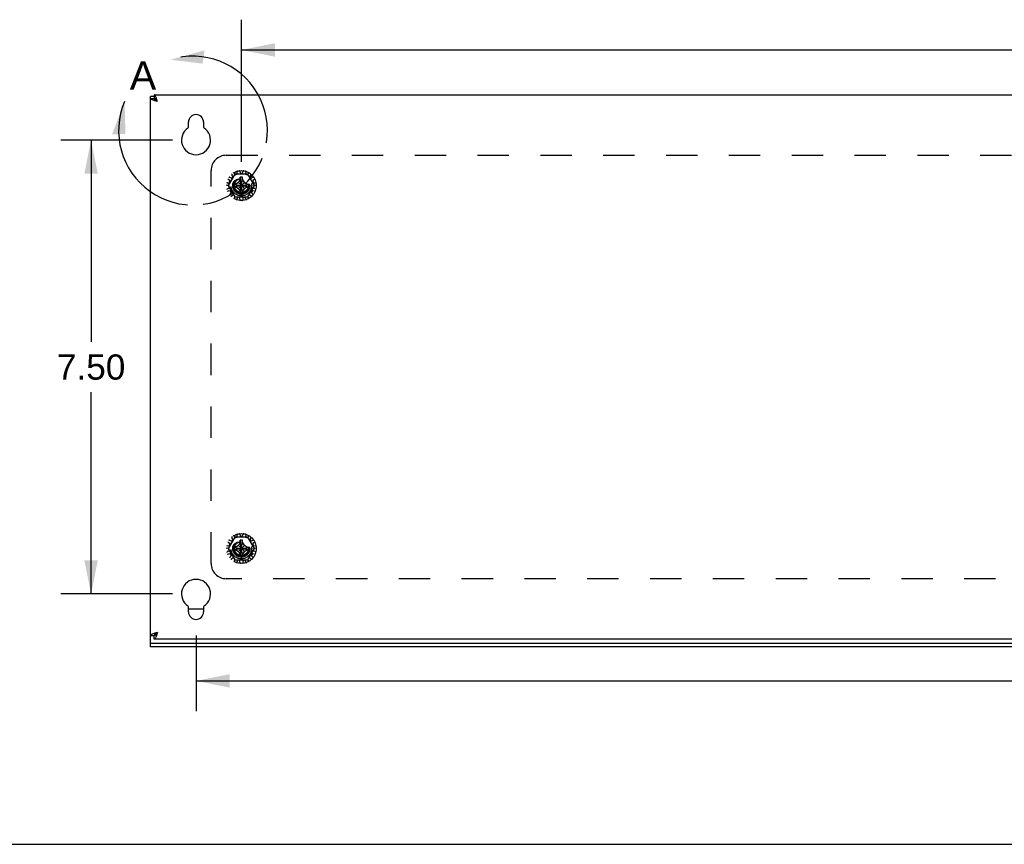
# Model space of a CAD drawing. Header units: inches. Extents: x 0 to 94.4, y 0 to 61.1.
# Tile 6 of 16: x 53.4 to 69.7, y 0 to 13.6. Entities that reach past the tile are written whole.
import ezdxf

# ---------------------------------------------------------------- set-up
doc = ezdxf.new("R2010")
doc.units = ezdxf.units.IN
doc.header["$LTSCALE"] = 5.194444
doc.header["$MEASUREMENT"] = 0
doc.linetypes.add('HIDDEN', pattern=[0.2, 0.1, -0.1])
doc.linetypes.add('PHANTOM', pattern=[0.8, 0.45, -0.05, 0.1, -0.05, 0.1, -0.05])
doc.layers.get('0').update_dxf_attribs({"linetype": 'CONTINUOUS'})
for name, color, linetype in [('02___PRT_ALL_AXES', 7, 'CONTINUOUS'), ('06___PRT_ALL_SURFS', 7, 'CONTINUOUS'), ('DEFAULT_2', 8, 'HIDDEN'), ('DEFAULT_3', 7, 'PHANTOM'), ('DIMENSIONS', 7, 'CONTINUOUS')]:
    doc.layers.add(name, color=color, linetype=linetype)
doc.styles.get("Standard").update_dxf_attribs({"font": 'arial.ttf'})
doc.dimstyles.new('DIMSTYLE_1', dxfattribs={"dimtxt": 0.416667, "dimasz": 0.555556, "dimexe": 0.09, "dimexo": 0.07, "dimgap": 0.0375, "dimtad": 0, "dimtih": 1, "dimtoh": 1, "dimzin": 4, "dimdsep": 46, "dimtxsty": 'Standard', "dimblk": '_FILLED', "dimblk1": '_FILLED', "dimblk2": '_FILLED', "dimcen": 0.09, "dimazin": 1, "dimtfac": 1, "dimtdec": 3, "dimtofl": 0, "dimtmove": 0, "dimatfit": 3, "dimldrblk": '_FILLED', "dimfxl": 1, "dimtolj": 1, "dimtzin": 4, "dimarcsym": 0})

# ---------------------------------------------------------------- blocks, each defined once
blk = doc.blocks.new('_FILLED')
at = {"color": 0, "linetype": 'ByBlock'}
blk.add_solid([(0, 0), (-1, 0.2), (-1, -0.2)], dxfattribs=at)
blk = doc.blocks.new('*D7')
at = {"layer": 'DIMENSIONS', "color": 2, "linetype": 'Continuous'}
for p, q in [((55.937, 11.64), (54.091, 11.64)), ((54.591, 11.64), (54.591, 8.307)), ((54.591, 4.14), (54.591, 7.473)), ((55.937, 4.14), (54.091, 4.14))]:
    blk.add_line(p, q, dxfattribs=at)
at = {"layer": 'DIMENSIONS', "color": 2, "linetype": 'Continuous', "xscale": 0.5555555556, "yscale": 0.5555555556, "zscale": 0.5555555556}
for p, rotation in [((54.591, 11.64), 90), ((54.591, 4.14), 270)]:
    blk.add_blockref('_FILLED', p, dxfattribs=dict(at, rotation=rotation))
at = {"layer": 'DIMENSIONS', "color": 2, "linetype": 'Continuous', "insert": (54.591, 8.098), "char_height": 0.4167, "width": 1.13228, "attachment_point": 2, "line_spacing_factor": 0.9}
blk.add_mtext('7.50', dxfattribs=at)
blk = doc.blocks.new('*D8')
at = {"layer": 'DIMENSIONS', "color": 2, "linetype": 'Continuous'}
for p, q in [((56.326, 3.454), (56.326, 2.201)), ((90.826, 3.454), (90.826, 2.201)), ((56.326, 2.701), (72.64, 2.701)), ((90.826, 2.701), (74.512, 2.701))]:
    blk.add_line(p, q, dxfattribs=at)
at = {"layer": 'DIMENSIONS', "color": 2, "linetype": 'Continuous', "xscale": 0.5555555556, "yscale": 0.5555555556, "zscale": 0.5555555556, "rotation": 180}
blk.add_blockref('_FILLED', (56.326, 2.701), dxfattribs=at)
at = {"layer": 'DIMENSIONS', "color": 2, "linetype": 'Continuous', "xscale": 0.5555555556, "yscale": 0.5555555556, "zscale": 0.5555555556}
blk.add_blockref('_FILLED', (90.826, 2.701), dxfattribs=at)
at = {"layer": 'DIMENSIONS', "color": 2, "linetype": 'Continuous', "insert": (73.576, 2.909), "char_height": 0.4167, "width": 1.45601, "attachment_point": 2, "line_spacing_factor": 0.9}
blk.add_mtext('34.50', dxfattribs=at)
blk = doc.blocks.new('*D15')
at = {"layer": 'DIMENSIONS', "color": 2, "linetype": 'Continuous'}
for p, q in [((57.076, 11.279), (57.076, 13.631)), ((90.076, 11.279), (90.076, 13.631)), ((57.076, 13.131), (72.64, 13.131)), ((90.076, 13.131), (74.512, 13.131))]:
    blk.add_line(p, q, dxfattribs=at)
at = {"layer": 'DIMENSIONS', "color": 2, "linetype": 'Continuous', "xscale": 0.5555555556, "yscale": 0.5555555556, "zscale": 0.5555555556, "rotation": 180}
blk.add_blockref('_FILLED', (57.076, 13.131), dxfattribs=at)
at = {"layer": 'DIMENSIONS', "color": 2, "linetype": 'Continuous', "xscale": 0.5555555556, "yscale": 0.5555555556, "zscale": 0.5555555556}
blk.add_blockref('_FILLED', (90.076, 13.131), dxfattribs=at)
at = {"layer": 'DIMENSIONS', "color": 2, "linetype": 'Continuous', "insert": (73.576, 13.34), "char_height": 0.4167, "width": 1.45601, "attachment_point": 2, "line_spacing_factor": 0.9}
blk.add_mtext('33.00', dxfattribs=at)

msp = doc.modelspace()

# ---------------------------------------------------------------- linework, layer by layer
at = {"color": 7, "linetype": 'Continuous'}
for p, q in [((55.636, 12.39), (55.636, 12.33)), ((55.636, 12.36), (55.576, 12.36)), ((55.576, 12.33), (55.636, 12.33)), ((55.637, 12.323), (55.636, 12.33)), ((55.651, 12.304), (55.645, 12.31)), ((55.659, 12.297), (55.651, 12.304)), ((55.668, 12.291), (55.659, 12.297)), ((55.688, 12.278), (55.681, 12.288)), ((56.201, 3.89), (56.451, 3.89)), ((55.576, 3.267), (55.576, 3.45)), ((55.576, 3.45), (55.636, 3.45)), ((55.637, 3.456), (55.636, 3.45)), ((55.636, 3.39), (55.636, 3.45)), ((55.651, 3.476), (55.645, 3.469)), ((55.659, 3.482), (55.651, 3.476)), ((55.668, 3.489), (55.659, 3.482)), ((55.688, 3.502), (55.681, 3.492)), ((55.576, 3.327), (91.576, 3.327)), ((0, 0), (94.444, 0))]:
    msp.add_line(p, q, dxfattribs=at)
at = {"color": 3, "linetype": 'Continuous'}
for p, q in [((55.636, 12.39), (91.516, 12.39)), ((55.576, 3.45), (55.576, 12.36)), ((55.632, 12.295), (55.62, 12.3)), ((55.645, 12.291), (55.632, 12.295)), ((55.671, 12.334), (55.666, 12.346)), ((55.675, 12.321), (55.671, 12.334)), ((55.688, 12.278), (55.673, 12.282)), ((55.679, 12.307), (55.675, 12.321)), ((55.684, 12.292), (55.679, 12.307)), ((55.688, 12.278), (55.684, 12.292)), ((56.201, 11.856), (56.201, 11.937)), ((56.451, 11.937), (56.451, 11.856)), ((56.201, 3.843), (56.201, 3.924)), ((56.451, 3.924), (56.451, 3.843)), ((55.632, 3.485), (55.62, 3.48)), ((55.645, 3.489), (55.632, 3.485)), ((55.671, 3.446), (55.666, 3.434)), ((55.675, 3.459), (55.671, 3.446)), ((55.688, 3.502), (55.673, 3.498)), ((55.679, 3.473), (55.675, 3.459)), ((55.684, 3.487), (55.679, 3.473)), ((55.688, 3.502), (55.684, 3.487)), ((91.576, 3.267), (55.576, 3.267)), ((91.516, 3.39), (55.636, 3.39))]:
    msp.add_line(p, q, dxfattribs=at)
for points in [[(55.666, 12.346), (55.662, 12.357), (55.658, 12.367), (55.653, 12.375), (55.649, 12.381), (55.645, 12.386), (55.64, 12.389), (55.636, 12.39)], [(55.62, 12.3), (55.609, 12.304), (55.599, 12.308), (55.591, 12.313), (55.584, 12.317), (55.58, 12.321), (55.577, 12.326), (55.576, 12.33)], [(55.673, 12.282), (55.659, 12.287), (55.645, 12.291)], [(55.62, 3.48), (55.609, 3.476), (55.599, 3.472), (55.591, 3.467), (55.584, 3.463), (55.58, 3.459), (55.577, 3.454), (55.576, 3.45)], [(55.666, 3.434), (55.662, 3.423), (55.658, 3.413), (55.653, 3.405), (55.649, 3.398), (55.645, 3.394), (55.64, 3.391), (55.636, 3.39)], [(55.673, 3.498), (55.659, 3.493), (55.645, 3.489)]]:
    msp.add_lwpolyline(points, dxfattribs=at)
at = {"color": 7, "linetype": 'Continuous'}
for points in [[(55.649, 12.326), (55.642, 12.329), (55.636, 12.33)], [(55.645, 12.31), (55.64, 12.317), (55.637, 12.323)], [(55.668, 12.307), (55.662, 12.315), (55.655, 12.321), (55.649, 12.326)], [(55.681, 12.288), (55.675, 12.298), (55.668, 12.307)], [(55.688, 12.278), (55.678, 12.284), (55.668, 12.291)], [(55.649, 3.454), (55.642, 3.451), (55.636, 3.45)], [(55.645, 3.469), (55.64, 3.463), (55.637, 3.456)], [(55.668, 3.473), (55.662, 3.465), (55.655, 3.459), (55.649, 3.454)], [(55.688, 3.502), (55.678, 3.495), (55.668, 3.489)], [(55.681, 3.492), (55.675, 3.482), (55.668, 3.473)]]:
    msp.add_lwpolyline(points, dxfattribs=at)
at = {"color": 3, "linetype": 'Continuous'}
for centre, radius, start, end in [((55.748, 12.278), 0.112, 154.1459, 161.1776), ((56.326, 11.937), 0.125, 0, 180), ((56.326, 11.64), 0.24, 123.8964, 56.1036), ((56.181, 11.856), 0.02, 303.8964, 360), ((56.471, 11.856), 0.02, 180, 236.1036), ((56.326, 4.14), 0.24, 303.8964, 236.1036), ((56.181, 3.924), 0.02, 0, 56.1036), ((56.471, 3.924), 0.02, 123.8964, 180), ((56.326, 3.843), 0.125, 180, 360), ((55.748, 3.502), 0.112, 198.8224, 205.8541)]:
    msp.add_arc(centre, radius, start, end, dxfattribs=at)
at = {"layer": '02___PRT_ALL_AXES', "color": 8, "linetype": 'HIDDEN'}
for centre in [(57.076, 10.89), (57.076, 4.89)]:
    msp.add_circle(centre, 0.141, dxfattribs=at)
at = {"layer": '06___PRT_ALL_SURFS', "color": 8, "linetype": 'HIDDEN'}
for p, q in [((56.968, 11.077), (56.859, 10.89)), ((57.184, 11.077), (56.968, 11.077)), ((57.292, 10.89), (57.184, 11.077)), ((56.859, 10.89), (56.968, 10.702)), ((57.184, 10.702), (57.292, 10.89)), ((56.968, 10.702), (57.184, 10.702)), ((56.968, 5.077), (56.859, 4.89)), ((57.184, 5.077), (56.968, 5.077)), ((57.292, 4.89), (57.184, 5.077)), ((56.859, 4.89), (56.968, 4.702)), ((57.184, 4.702), (57.292, 4.89)), ((56.968, 4.702), (57.184, 4.702))]:
    msp.add_line(p, q, dxfattribs=at)
for centre in [(57.076, 10.89), (57.076, 4.89)]:
    msp.add_circle(centre, 0.171, dxfattribs=at)
at = {"layer": 'DEFAULT_2', "color": 8, "linetype": 'HIDDEN'}
for p, q in [((56.826, 11.39), (90.326, 11.39)), ((56.576, 4.64), (56.576, 11.14)), ((56.955, 11.094), (56.973, 11.072)), ((56.985, 11.07), (57.003, 11.078)), ((57.009, 11.088), (57.005, 11.117)), ((57.048, 11.126), (57.056, 11.098)), ((57.066, 11.091), (57.086, 11.091)), ((57.096, 11.098), (57.104, 11.126)), ((57.147, 11.117), (57.143, 11.088)), ((57.149, 11.078), (57.167, 11.07)), ((57.179, 11.072), (57.197, 11.094)), ((56.843, 10.937), (56.872, 10.936)), ((56.884, 10.973), (56.86, 10.989)), ((56.882, 11.027), (56.908, 11.015)), ((56.882, 10.943), (56.888, 10.962)), ((56.934, 11.044), (56.919, 11.068)), ((56.92, 11.017), (56.933, 11.032)), ((57.026, 10.94), (56.971, 10.908)), ((57.058, 10.994), (57.026, 10.94)), ((57.026, 10.84), (57.126, 10.94)), ((57.026, 10.94), (57.126, 10.84)), ((57.058, 11.03), (57.058, 11.029)), ((57.058, 10.75), (57.094, 11.03)), ((57.094, 10.75), (57.058, 11.03)), ((57.058, 11.029), (57.058, 10.994)), ((57.058, 10.785), (57.094, 10.994)), ((57.094, 10.785), (57.058, 10.994)), ((57.094, 11.029), (57.094, 11.03)), ((57.094, 10.994), (57.094, 11.029)), ((57.126, 10.94), (57.094, 10.994)), ((57.18, 10.908), (57.126, 10.94)), ((57.233, 11.068), (57.218, 11.044)), ((57.219, 11.032), (57.232, 11.017)), ((57.244, 11.015), (57.27, 11.027)), ((57.264, 10.962), (57.27, 10.943)), ((57.292, 10.989), (57.268, 10.973)), ((57.28, 10.936), (57.309, 10.937)), ((56.867, 10.888), (56.839, 10.893)), ((56.844, 10.838), (56.871, 10.849)), ((56.886, 10.803), (56.858, 10.796)), ((56.877, 10.859), (56.875, 10.879)), ((56.885, 10.748), (56.905, 10.769)), ((56.907, 10.781), (56.897, 10.798)), ((56.936, 10.908), (57.216, 10.872)), ((56.937, 10.908), (56.936, 10.908)), ((56.936, 10.872), (57.216, 10.908)), ((56.936, 10.872), (56.937, 10.872)), ((56.971, 10.908), (56.937, 10.908)), ((56.937, 10.872), (56.971, 10.872)), ((56.971, 10.908), (57.18, 10.872)), ((56.971, 10.872), (57.18, 10.908)), ((56.971, 10.872), (57.026, 10.84)), ((57.026, 10.84), (57.058, 10.785)), ((57.058, 10.785), (57.058, 10.751)), ((57.058, 10.751), (57.058, 10.75)), ((57.094, 10.785), (57.126, 10.84)), ((57.094, 10.751), (57.094, 10.785)), ((57.094, 10.75), (57.094, 10.751)), ((57.126, 10.84), (57.18, 10.872)), ((57.215, 10.908), (57.18, 10.908)), ((57.18, 10.872), (57.215, 10.872)), ((57.216, 10.908), (57.215, 10.908)), ((57.215, 10.872), (57.216, 10.872)), ((57.255, 10.798), (57.245, 10.781)), ((57.246, 10.769), (57.266, 10.748)), ((57.294, 10.796), (57.266, 10.803)), ((57.277, 10.879), (57.275, 10.859)), ((57.281, 10.849), (57.308, 10.838)), ((57.313, 10.893), (57.285, 10.888)), ((56.938, 10.733), (56.915, 10.715)), ((56.966, 10.721), (56.95, 10.733)), ((56.96, 10.683), (56.969, 10.71)), ((57.013, 10.69), (57, 10.665)), ((57.044, 10.691), (57.024, 10.695)), ((57.054, 10.654), (57.052, 10.682)), ((57.1, 10.682), (57.098, 10.654)), ((57.127, 10.695), (57.108, 10.691)), ((57.152, 10.665), (57.138, 10.69)), ((57.182, 10.71), (57.192, 10.683)), ((57.202, 10.733), (57.186, 10.721)), ((57.237, 10.715), (57.214, 10.733)), ((56.934, 5.044), (56.919, 5.068)), ((56.955, 5.094), (56.973, 5.072)), ((56.985, 5.07), (57.003, 5.078)), ((57.009, 5.088), (57.005, 5.117)), ((57.048, 5.126), (57.056, 5.098)), ((57.066, 5.091), (57.086, 5.091)), ((57.096, 5.098), (57.104, 5.126)), ((57.147, 5.117), (57.143, 5.088)), ((57.149, 5.078), (57.167, 5.07)), ((57.179, 5.072), (57.197, 5.094)), ((57.233, 5.068), (57.218, 5.044)), ((56.867, 4.888), (56.839, 4.893)), ((56.843, 4.937), (56.872, 4.936)), ((56.884, 4.973), (56.86, 4.989)), ((56.882, 5.027), (56.908, 5.015)), ((56.882, 4.943), (56.888, 4.962)), ((56.92, 5.017), (56.933, 5.032)), ((56.936, 4.908), (57.216, 4.872)), ((56.937, 4.908), (56.936, 4.908)), ((56.936, 4.872), (57.216, 4.908)), ((56.971, 4.908), (56.937, 4.908)), ((57.026, 4.94), (56.971, 4.908)), ((56.971, 4.908), (57.18, 4.872)), ((56.971, 4.872), (57.18, 4.908)), ((57.058, 4.994), (57.026, 4.94)), ((57.026, 4.94), (57.126, 4.84)), ((57.026, 4.84), (57.126, 4.94)), ((57.058, 5.03), (57.058, 5.029)), ((57.058, 4.75), (57.094, 5.03)), ((57.094, 4.75), (57.058, 5.03)), ((57.058, 5.029), (57.058, 4.994)), ((57.094, 4.785), (57.058, 4.994)), ((57.058, 4.785), (57.094, 4.994)), ((57.094, 5.029), (57.094, 5.03)), ((57.094, 4.994), (57.094, 5.029)), ((57.126, 4.94), (57.094, 4.994)), ((57.18, 4.908), (57.126, 4.94)), ((57.215, 4.908), (57.18, 4.908)), ((57.216, 4.908), (57.215, 4.908)), ((57.219, 5.032), (57.232, 5.017)), ((57.244, 5.015), (57.27, 5.027)), ((57.264, 4.962), (57.27, 4.943)), ((57.292, 4.989), (57.268, 4.973)), ((57.28, 4.936), (57.309, 4.937)), ((57.313, 4.893), (57.285, 4.888)), ((56.844, 4.838), (56.871, 4.849)), ((56.886, 4.803), (56.858, 4.796)), ((56.877, 4.859), (56.875, 4.879)), ((56.885, 4.748), (56.905, 4.769)), ((56.907, 4.781), (56.897, 4.798)), ((56.938, 4.733), (56.915, 4.715)), ((56.936, 4.872), (56.937, 4.872)), ((56.937, 4.872), (56.971, 4.872)), ((56.966, 4.721), (56.95, 4.733)), ((56.971, 4.872), (57.026, 4.84)), ((57.026, 4.84), (57.058, 4.785)), ((57.058, 4.785), (57.058, 4.751)), ((57.058, 4.751), (57.058, 4.75)), ((57.094, 4.785), (57.126, 4.84)), ((57.094, 4.751), (57.094, 4.785)), ((57.094, 4.75), (57.094, 4.751)), ((57.126, 4.84), (57.18, 4.872)), ((57.18, 4.872), (57.215, 4.872)), ((57.202, 4.733), (57.186, 4.721)), ((57.237, 4.715), (57.214, 4.733)), ((57.215, 4.872), (57.216, 4.872)), ((57.255, 4.798), (57.245, 4.781)), ((57.246, 4.769), (57.266, 4.748)), ((57.294, 4.796), (57.266, 4.803)), ((57.277, 4.879), (57.275, 4.859)), ((57.281, 4.849), (57.308, 4.838)), ((56.96, 4.683), (56.969, 4.71)), ((57.013, 4.69), (57, 4.665)), ((57.044, 4.691), (57.024, 4.695)), ((57.054, 4.654), (57.052, 4.682)), ((57.1, 4.682), (57.098, 4.654)), ((57.127, 4.695), (57.108, 4.691)), ((57.152, 4.665), (57.138, 4.69)), ((57.182, 4.71), (57.192, 4.683)), ((90.326, 4.39), (56.826, 4.39))]:
    msp.add_line(p, q, dxfattribs=at)
for points in [[(57.094, 11.03), (57.088, 11.03), (57.082, 11.03), (57.076, 11.03), (57.07, 11.03), (57.064, 11.03), (57.058, 11.03)], [(56.936, 10.908), (56.936, 10.905), (56.936, 10.902), (56.936, 10.899), (56.935, 10.896), (56.935, 10.893), (56.935, 10.89)], [(56.935, 10.89), (56.935, 10.887), (56.935, 10.884), (56.936, 10.881), (56.936, 10.878), (56.936, 10.875), (56.936, 10.872)], [(57.058, 10.75), (57.064, 10.75), (57.07, 10.749), (57.076, 10.749), (57.082, 10.749), (57.088, 10.75), (57.094, 10.75)], [(57.216, 10.89), (57.216, 10.893), (57.216, 10.896), (57.216, 10.899), (57.216, 10.902), (57.216, 10.905), (57.216, 10.908)], [(57.216, 10.872), (57.216, 10.875), (57.216, 10.878), (57.216, 10.881), (57.216, 10.884), (57.216, 10.887), (57.216, 10.89)], [(56.936, 4.908), (56.936, 4.905), (56.936, 4.902), (56.936, 4.899), (56.935, 4.896), (56.935, 4.893), (56.935, 4.89)], [(56.935, 4.89), (56.935, 4.887), (56.935, 4.884), (56.936, 4.881), (56.936, 4.878), (56.936, 4.875), (56.936, 4.872)], [(57.094, 5.03), (57.088, 5.03), (57.082, 5.03), (57.076, 5.03), (57.07, 5.03), (57.064, 5.03), (57.058, 5.03)], [(57.216, 4.89), (57.216, 4.893), (57.216, 4.896), (57.216, 4.899), (57.216, 4.902), (57.216, 4.905), (57.216, 4.908)], [(57.216, 4.872), (57.216, 4.875), (57.216, 4.878), (57.216, 4.881), (57.216, 4.884), (57.216, 4.887), (57.216, 4.89)], [(57.058, 4.75), (57.064, 4.75), (57.07, 4.749), (57.076, 4.749), (57.082, 4.749), (57.088, 4.75), (57.094, 4.75)]]:
    msp.add_lwpolyline(points, dxfattribs=at)
for centre, radius in [((57.076, 10.89), 0.246), ((57.076, 10.89), 0.143), ((57.076, 10.89), 0.135), ((57.076, 10.89), 0.128), ((57.076, 10.89), 0.125), ((57.076, 10.89), 0.124), ((57.076, 10.89), 0.114), ((57.076, 4.89), 0.246), ((57.076, 4.89), 0.143), ((57.076, 4.89), 0.135), ((57.076, 4.89), 0.128), ((57.076, 4.89), 0.125), ((57.076, 4.89), 0.124), ((57.076, 4.89), 0.114)]:
    msp.add_circle(centre, radius, dxfattribs=at)
for centre, radius, start, end in [((56.826, 11.14), 0.25, 90, 180), ((56.928, 11.074), 0.01, 128.9326, 211.8493), ((56.947, 11.088), 0.01, 40.1507, 123.0674), ((56.981, 11.079), 0.01, 220.1507, 294), ((56.999, 11.087), 0.01, 294, 7.8493), ((57.015, 11.118), 0.01, 104.9326, 187.8493), ((57.039, 11.123), 0.01, 16.1507, 99.0674), ((57.066, 11.101), 0.01, 196.1507, 270), ((57.086, 11.101), 0.01, 270, 343.8493), ((57.113, 11.123), 0.01, 80.9326, 163.8493), ((57.137, 11.118), 0.01, 352.1507, 75.0674), ((57.153, 11.087), 0.01, 172.1507, 246), ((57.171, 11.079), 0.01, 246, 319.8493), ((57.205, 11.088), 0.01, 56.9326, 139.8493), ((57.224, 11.074), 0.01, 328.1507, 51.0674), ((56.843, 10.927), 0.01, 88.1507, 171.0674), ((56.866, 10.997), 0.01, 152.9326, 235.8493), ((56.878, 11.018), 0.01, 64.1507, 147.0674), ((56.872, 10.946), 0.01, 268.1507, 342), ((56.878, 10.965), 0.01, 342, 55.8493), ((56.912, 11.024), 0.01, 244.1507, 318), ((56.926, 11.039), 0.01, 318, 31.8493), ((57.226, 11.039), 0.01, 148.1507, 222), ((57.239, 11.024), 0.01, 222, 295.8493), ((57.274, 10.965), 0.01, 124.1507, 198), ((57.274, 11.018), 0.01, 32.9326, 115.8493), ((57.28, 10.946), 0.01, 198, 271.8493), ((57.286, 10.997), 0.01, 304.1507, 27.0674), ((57.309, 10.927), 0.01, 8.9326, 91.8493), ((56.84, 10.903), 0.01, 176.9326, 259.8493), ((56.848, 10.829), 0.01, 112.1507, 195.0674), ((56.856, 10.806), 0.01, 200.9326, 283.8493), ((56.865, 10.878), 0.01, 6, 79.8493), ((56.867, 10.858), 0.01, 292.1507, 6), ((56.893, 10.741), 0.01, 136.1507, 219.0674), ((56.888, 10.793), 0.01, 30, 103.8493), ((56.898, 10.776), 0.01, 316.1507, 30), ((57.254, 10.776), 0.01, 150, 223.8493), ((57.264, 10.793), 0.01, 76.1507, 150), ((57.259, 10.741), 0.01, 320.9326, 43.8493), ((57.285, 10.858), 0.01, 174, 247.8493), ((57.287, 10.878), 0.01, 100.1507, 174), ((57.296, 10.806), 0.01, 256.1507, 339.0674), ((57.304, 10.829), 0.01, 344.9326, 67.8493), ((57.312, 10.903), 0.01, 280.1507, 3.0674), ((56.909, 10.723), 0.01, 224.9326, 307.8493), ((56.944, 10.725), 0.01, 54, 127.8493), ((56.969, 10.68), 0.01, 160.1507, 243.0674), ((56.96, 10.713), 0.01, 340.1507, 54), ((56.991, 10.67), 0.01, 248.9326, 331.8493), ((57.022, 10.686), 0.01, 78, 151.8493), ((57.042, 10.681), 0.01, 4.1507, 78), ((57.064, 10.654), 0.01, 184.1507, 267.0674), ((57.088, 10.654), 0.01, 272.9326, 355.8493), ((57.11, 10.681), 0.01, 102, 175.8493), ((57.13, 10.686), 0.01, 28.1507, 102), ((57.161, 10.67), 0.01, 208.1507, 291.0674), ((57.192, 10.713), 0.01, 126, 199.8493), ((57.183, 10.68), 0.01, 296.9326, 19.8493), ((57.208, 10.725), 0.01, 52.1507, 126), ((57.243, 10.723), 0.01, 232.1507, 315.0674), ((56.928, 5.074), 0.01, 128.9326, 211.8493), ((56.947, 5.088), 0.01, 40.1507, 123.0674), ((56.981, 5.079), 0.01, 220.1507, 294), ((56.999, 5.087), 0.01, 294, 7.8493), ((57.015, 5.118), 0.01, 104.9326, 187.8493), ((57.039, 5.123), 0.01, 16.1507, 99.0674), ((57.066, 5.101), 0.01, 196.1507, 270), ((57.086, 5.101), 0.01, 270, 343.8493), ((57.113, 5.123), 0.01, 80.9326, 163.8493), ((57.137, 5.118), 0.01, 352.1507, 75.0674), ((57.153, 5.087), 0.01, 172.1507, 246), ((57.171, 5.079), 0.01, 246, 319.8493), ((57.205, 5.088), 0.01, 56.9326, 139.8493), ((57.224, 5.074), 0.01, 328.1507, 51.0674), ((56.84, 4.903), 0.01, 176.9326, 259.8493), ((56.843, 4.927), 0.01, 88.1507, 171.0674), ((56.866, 4.997), 0.01, 152.9326, 235.8493), ((56.865, 4.878), 0.01, 6, 79.8493), ((56.878, 5.018), 0.01, 64.1507, 147.0674), ((56.872, 4.946), 0.01, 268.1507, 342), ((56.878, 4.965), 0.01, 342, 55.8493), ((56.912, 5.024), 0.01, 244.1507, 318), ((56.926, 5.039), 0.01, 318, 31.8493), ((57.226, 5.039), 0.01, 148.1507, 222), ((57.239, 5.024), 0.01, 222, 295.8493), ((57.274, 4.965), 0.01, 124.1507, 198), ((57.274, 5.018), 0.01, 32.9326, 115.8493), ((57.28, 4.946), 0.01, 198, 271.8493), ((57.287, 4.878), 0.01, 100.1507, 174), ((57.286, 4.997), 0.01, 304.1507, 27.0674), ((57.309, 4.927), 0.01, 8.9326, 91.8493), ((57.312, 4.903), 0.01, 280.1507, 3.0674), ((56.848, 4.829), 0.01, 112.1507, 195.0674), ((56.856, 4.806), 0.01, 200.9326, 283.8493), ((56.867, 4.858), 0.01, 292.1507, 6), ((56.893, 4.741), 0.01, 136.1507, 219.0674), ((56.888, 4.793), 0.01, 30, 103.8493), ((56.898, 4.776), 0.01, 316.1507, 30), ((56.944, 4.725), 0.01, 54, 127.8493), ((57.208, 4.725), 0.01, 52.1507, 126), ((57.254, 4.776), 0.01, 150, 223.8493), ((57.264, 4.793), 0.01, 76.1507, 150), ((57.259, 4.741), 0.01, 320.9326, 43.8493), ((57.285, 4.858), 0.01, 174, 247.8493), ((57.296, 4.806), 0.01, 256.1507, 339.0674), ((57.304, 4.829), 0.01, 344.9326, 67.8493), ((56.826, 4.64), 0.25, 180, 270), ((56.909, 4.723), 0.01, 224.9326, 307.8493), ((56.969, 4.68), 0.01, 160.1507, 243.0674), ((56.96, 4.713), 0.01, 340.1507, 54), ((56.991, 4.67), 0.01, 248.9326, 331.8493), ((57.022, 4.686), 0.01, 78, 151.8493), ((57.042, 4.681), 0.01, 4.1507, 78), ((57.064, 4.654), 0.01, 184.1507, 267.0674), ((57.088, 4.654), 0.01, 272.9326, 355.8493), ((57.11, 4.681), 0.01, 102, 175.8493), ((57.13, 4.686), 0.01, 28.1507, 102), ((57.161, 4.67), 0.01, 208.1507, 291.0674), ((57.192, 4.713), 0.01, 126, 199.8493), ((57.183, 4.68), 0.01, 296.9326, 19.8493), ((57.243, 4.723), 0.01, 232.1507, 315.0674)]:
    msp.add_arc(centre, radius, start, end, dxfattribs=at)
at = {"layer": 'DEFAULT_3', "color": 2, "linetype": 'PHANTOM'}
msp.add_arc((56.276, 11.798), 1.23, 156.845, 107.7387, dxfattribs=at)
for points in [[(55.902, 12.969), (56.435, 12.906), (56.466, 13.126)], [(55.145, 12.281), (55.159, 11.745), (54.937, 11.734)]]:
    msp.add_solid(points, dxfattribs=at)
at = {"layer": 'DIMENSIONS', "color": 2, "linetype": 'PHANTOM'}
msp.add_arc((56.276, 11.798), 1.23, 156.845, 107.7387, dxfattribs=at)
for points in [[(55.902, 12.969), (56.435, 12.906), (56.466, 13.126)], [(55.145, 12.281), (55.159, 11.745), (54.937, 11.734)]]:
    msp.add_solid(points, dxfattribs=at)

# ---------------------------------------------------------------- texts
at = {"layer": 'DIMENSIONS', "color": 2, "linetype": 'Continuous', "insert": (55.449, 12.944), "char_height": 0.472, "width": 0.43887, "attachment_point": 2, "line_spacing_factor": 0.9}
msp.add_mtext('A', dxfattribs=at)

# ---------------------------------------------------------------- dimensions: what is measured, and where the dimension line sits
at = {"layer": 'DIMENSIONS', "color": 2, "linetype": 'Continuous'}
for base, p1, p2, picture, middle in [((90.076, 13.131), (57.076, 11.209), (90.076, 11.209), '*D15', (73.575, 13.129)), ((90.826, 2.701), (56.326, 3.524), (90.826, 3.524), '*D8', (73.575, 2.698))]:
    dim = msp.add_linear_dim(base=base, p1=p1, p2=p2, dimstyle='DIMSTYLE_1', dxfattribs=at)
    dim.commit()
    dim.dimension.update_dxf_attribs({"geometry": picture, "text_midpoint": middle, "dimtype": 160})
dim = msp.add_linear_dim(base=(54.591, 11.64), p1=(56.007, 4.14), p2=(56.007, 11.64), angle=90, dimstyle='DIMSTYLE_1', dxfattribs=at)
dim.commit()
dim.dimension.update_dxf_attribs({"geometry": '*D7', "text_midpoint": (54.591, 7.888), "dimtype": 160})

doc.saveas('drawing.dxf')
